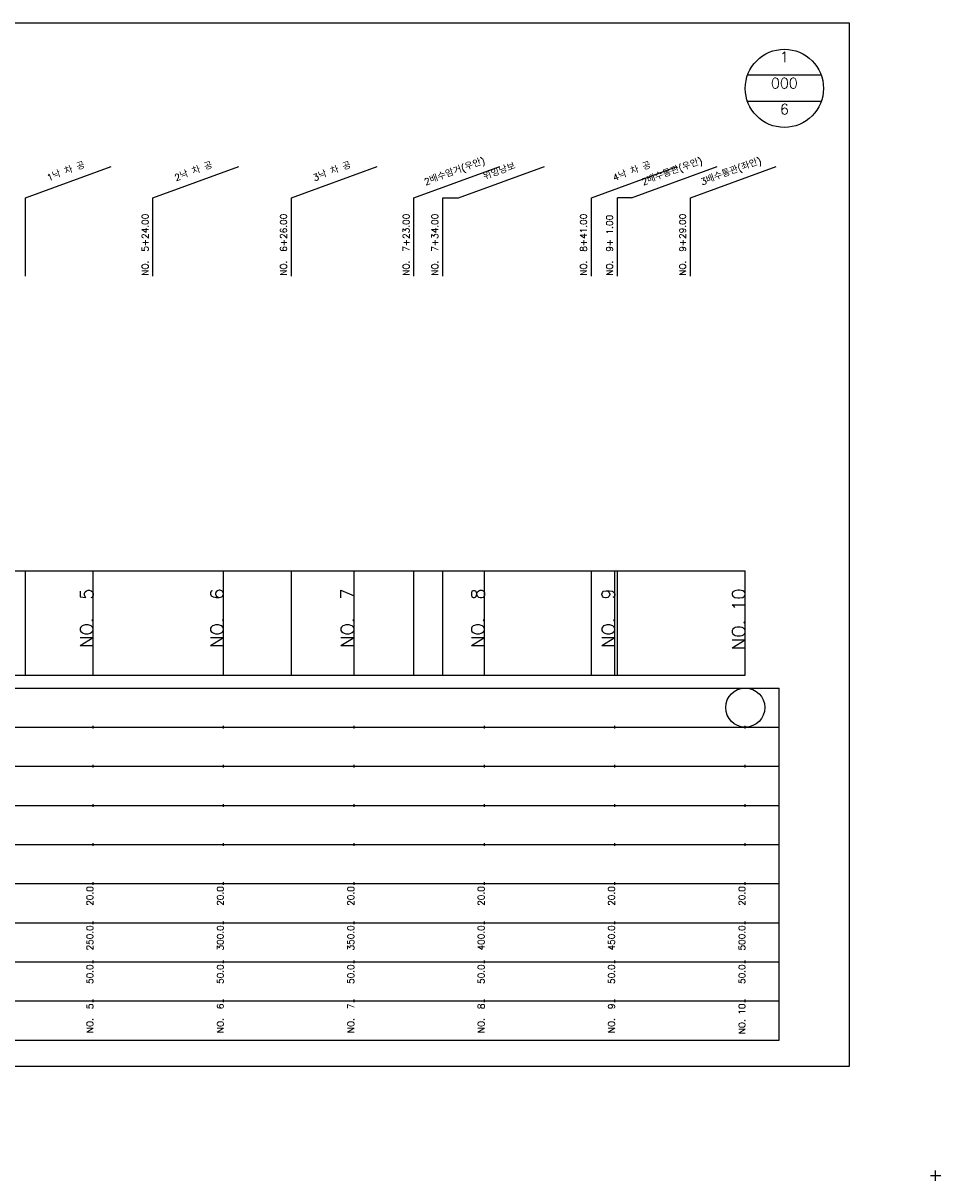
# Model space of a CAD drawing. Extents: x -2 to 685, y -2 to 968.
# Tile 2 of 4: x 333 to 685, y -2 to 442. Entities that reach past the tile are written whole.
import ezdxf
from ezdxf.enums import TextEntityAlignment as Align

# ---------------------------------------------------------------- set-up
doc = ezdxf.new("R2010")
doc.units = 0
doc.header["$LTSCALE"] = 5
for name, color, linetype in [('BOX', 5, 'CONTINUOUS'), ('DT1', 3, 'CONTINUOUS'), ('DT2', 6, 'CONTINUOUS'), ('LT1', 4, 'CONTINUOUS'), ('ST1', 7, 'CONTINUOUS')]:
    doc.layers.add(name, color=color, linetype=linetype)
doc.styles.add('GHS', font='ROMANS.shx', dxfattribs={"bigfont": 'GHS.shx'})

msp = doc.modelspace()

# ---------------------------------------------------------------- linework, layer by layer
at = {"layer": 'BOX'}
msp.add_lwpolyline([(50, 42), (650, 42), (650, 442), (50, 442), (50, 42)], dxfattribs=at)
at = {"layer": 'DT1', "linetype": 'CONTINUOUS'}
for p, q in [((494, 375), (500.11, 375)), ((566.38, 375), (561, 375))]:
    msp.add_line(p, q, dxfattribs=at)
at = {"layer": 'LT1', "linetype": 'CONTINUOUS'}
for p, q in [((334, 375), (366.89, 386.97)), ((382.92, 375), (415.81, 386.97)), ((436, 375), (468.89, 386.97)), ((483, 375), (515.89, 386.97)), ((500.11, 375), (533, 386.97)), ((551, 375), (583.89, 386.97)), ((566.38, 375), (599.27, 386.97)), ((589, 375), (621.89, 386.97)), ((334, 345), (334, 375)), ((382.92, 345), (382.92, 375)), ((436, 345), (436, 375)), ((483, 345), (483, 375)), ((494, 345), (494, 375)), ((551, 345), (551, 375)), ((561, 345), (561, 375)), ((589, 345), (589, 375))]:
    msp.add_line(p, q, dxfattribs=at)
at = {"layer": 'LT1'}
for p, q in [((334, 192), (334, 232)), ((360, 192), (360, 232)), ((410, 192), (410, 232)), ((436, 192), (436, 232)), ((460, 192), (460, 232)), ((483, 192), (483, 232)), ((494, 192), (494, 232)), ((510, 192), (510, 232)), ((551, 192), (551, 232)), ((560, 192), (560, 232)), ((561, 192), (561, 232)), ((610, 192), (610, 232)), ((360, 225.69), (360, 226.69)), ((410, 225.69), (410, 226.69)), ((460, 225.69), (460, 226.69)), ((510, 225.69), (510, 226.69)), ((560, 225.69), (560, 226.69)), ((610, 225.69), (610, 226.69)), ((110, 192), (610, 192)), ((360, 171.5), (360, 172.5)), ((410, 171.5), (410, 172.5)), ((460, 171.5), (460, 172.5)), ((510, 171.5), (510, 172.5)), ((560, 171.5), (560, 172.5)), ((610, 171.5), (610, 172.5)), ((360, 156.5), (360, 157.5)), ((410, 156.5), (410, 157.5)), ((460, 156.5), (460, 157.5)), ((510, 156.5), (510, 157.5)), ((560, 156.5), (560, 157.5)), ((610, 156.5), (610, 157.5)), ((360, 141.5), (360, 142.5)), ((410, 141.5), (410, 142.5)), ((460, 141.5), (460, 142.5)), ((510, 141.5), (510, 142.5)), ((560, 141.5), (560, 142.5)), ((610, 141.5), (610, 142.5)), ((360, 126.5), (360, 127.5)), ((410, 126.5), (410, 127.5)), ((460, 126.5), (460, 127.5)), ((510, 126.5), (510, 127.5)), ((560, 126.5), (560, 127.5)), ((610, 126.5), (610, 127.5)), ((360, 111.5), (360, 112.5)), ((410, 111.5), (410, 112.5)), ((460, 111.5), (460, 112.5)), ((510, 111.5), (510, 112.5)), ((560, 111.5), (560, 112.5)), ((610, 111.5), (610, 112.5)), ((360, 96.5), (360, 97.5)), ((410, 96.5), (410, 97.5)), ((460, 96.5), (460, 97.5)), ((510, 96.5), (510, 97.5)), ((560, 96.5), (560, 97.5)), ((610, 96.5), (610, 97.5)), ((360, 81.5), (360, 82.5)), ((410, 81.5), (410, 82.5)), ((460, 81.5), (460, 82.5)), ((510, 81.5), (510, 82.5)), ((560, 81.5), (560, 82.5)), ((610, 81.5), (610, 82.5)), ((360, 66.5), (360, 67.5)), ((410, 66.5), (410, 67.5)), ((460, 66.5), (460, 67.5)), ((510, 66.5), (510, 67.5)), ((560, 66.5), (560, 67.5)), ((610, 66.5), (610, 67.5))]:
    msp.add_line(p, q, dxfattribs=at)
msp.add_lwpolyline([(110, 232), (160, 232), (210, 232), (260, 232), (310, 232), (360, 232), (410, 232), (460, 232), (510, 232), (560, 232), (610, 232)], dxfattribs=at)
at = {"layer": 'ST1', "linetype": 'CONTINUOUS'}
for p, q in [((639.14, 422), (610.86, 422)), ((639.14, 412), (610.86, 412))]:
    msp.add_line(p, q, dxfattribs=at)
at = {"layer": 'ST1'}
for p, q in [((80, 187), (623, 187)), ((623, 52), (623, 187)), ((87.5, 172), (623, 172)), ((80, 157), (623, 157)), ((87.5, 142), (623, 142)), ((80, 127), (623, 127)), ((80, 112), (623, 112)), ((80, 97), (623, 97)), ((80, 82), (623, 82)), ((80, 67), (623, 67)), ((80, 52), (623, 52)), ((681, 0), (685, 0)), ((683, -2), (683, 2))]:
    msp.add_line(p, q, dxfattribs=at)
at = {"layer": 'ST1', "linetype": 'CONTINUOUS'}
for centre, radius in [((625, 417), 15), ((610, 179.5), 7.5)]:
    msp.add_circle(centre, radius, dxfattribs=at)

# ---------------------------------------------------------------- texts
at = {"layer": 'DT1', "linetype": 'CONTINUOUS', "style": 'GHS'}
for s, p in [('1낙 차 공', (350, 383.99)), ('2낙 차 공', (398.92, 383.99)), ('3낙 차 공', (452, 383.99)), ('2배수암거(우안)', (499, 383.99)), ('위잉낭보', (516.11, 383.99)), ('4낙 차 공', (567, 383.99)), ('2배수통관(우안)', (582.38, 383.99)), ('3배수통관(좌안)', (605, 383.99))]:
    msp.add_text(s, height=2.5, rotation=20, dxfattribs=at).set_placement(p, align=Align.CENTER)
for s, p in [('NO.  5+24.00 ', (381.17, 345.12)), ('NO.  6+26.00 ', (434.25, 345.12)), ('NO.  7+23.00 ', (481.25, 345.12)), ('NO.  7+34.00 ', (492.25, 345.12)), ('NO.  8+41.00 ', (549.25, 345.12)), ('NO.  9+29.00 ', (587.25, 345.12)), ('NO.  9+ 1.00 ', (559.25, 345.12))]:
    msp.add_text(s, height=2.5, rotation=90, dxfattribs=at).set_placement(p)
at = {"layer": 'DT1', "style": 'GHS'}
for s, height, p in [('NO.  5', 5, (360, 225.19)), ('NO.  6', 5, (410, 225.19)), ('NO.  7', 5, (460, 225.19)), ('NO.  8', 5, (510, 225.19)), ('NO.  9', 5, (560, 225.19)), ('NO. 10', 5, (610, 225.19)), (' 20.0', 2.5, (360, 111)), (' 20.0', 2.5, (410, 111)), (' 20.0', 2.5, (460, 111)), (' 20.0', 2.5, (510, 111)), (' 20.0', 2.5, (560, 111)), (' 20.0', 2.5, (610, 111)), ('   250.0', 2.5, (360, 96)), ('   300.0', 2.5, (410, 96)), ('   350.0', 2.5, (460, 96)), ('   400.0', 2.5, (510, 96)), ('   450.0', 2.5, (560, 96)), ('   500.0', 2.5, (610, 96)), ('  50.0', 2.5, (360, 81)), ('  50.0', 2.5, (410, 81)), ('  50.0', 2.5, (460, 81)), ('  50.0', 2.5, (510, 81)), ('  50.0', 2.5, (560, 81)), ('  50.0', 2.5, (610, 81)), ('NO.  5', 2.5, (360, 66)), ('NO.  6', 2.5, (410, 66)), ('NO.  7', 2.5, (460, 66)), ('NO.  8', 2.5, (510, 66)), ('NO.  9', 2.5, (560, 66)), ('NO. 10', 2.5, (610, 66))]:
    msp.add_text(s, height=height, rotation=90, dxfattribs=at).set_placement(p, align=Align.RIGHT)
at = {"layer": 'DT2', "linetype": 'CONTINUOUS', "style": 'GHS'}
for s, p in [('1', (625, 427)), ('000', (625, 417)), ('6', (625, 407))]:
    msp.add_text(s, height=4, dxfattribs=at).set_placement(p, align=Align.CENTER)

doc.saveas('drawing.dxf')
